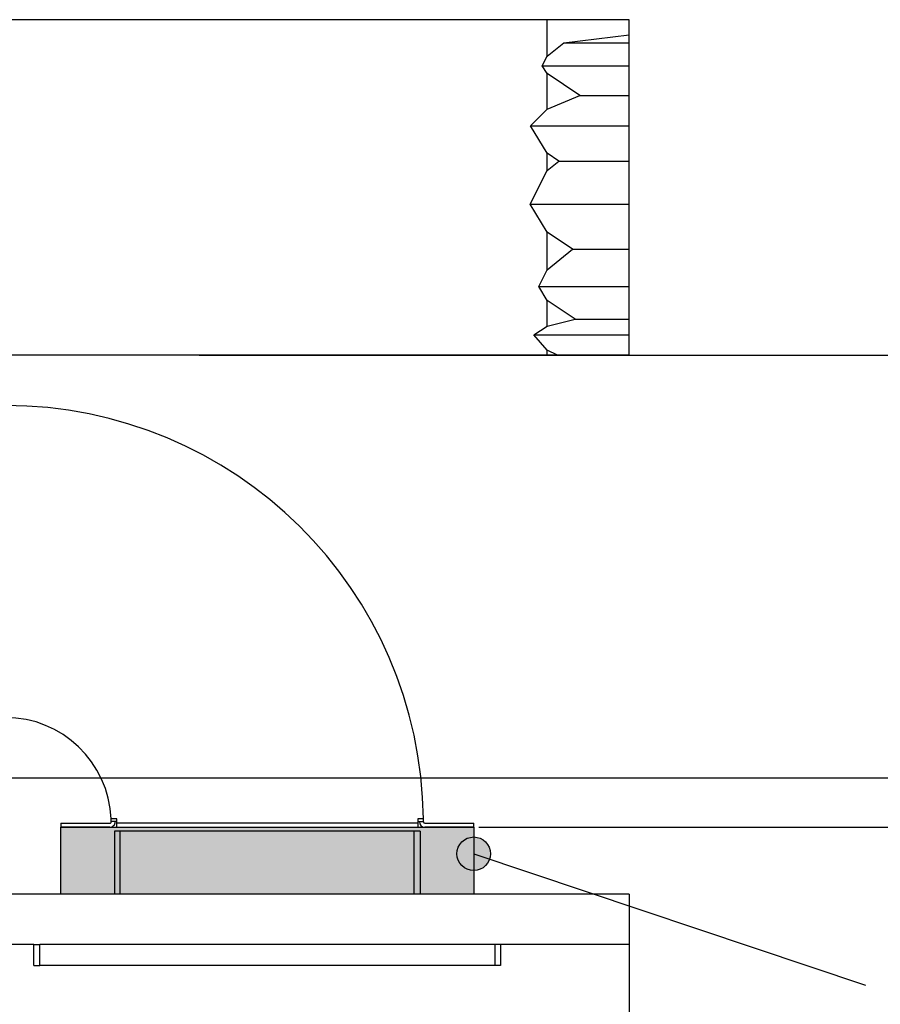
# Model space of a CAD drawing. Header units: inches. Extents: x -7205 to -1528, y -2875 to 5222.
# Tile 102 of 104: x -2274 to -2018, y 2906 to 3200. Entities that reach past the tile are written whole.
import ezdxf

# ---------------------------------------------------------------- set-up
doc = ezdxf.new("R2010")
doc.units = ezdxf.units.IN
doc.layers.add('1', color=7, linetype='Continuous')
doc.styles.add('CONVERTER_11', font='txt.shx', dxfattribs={"width": 0.9})
doc.dimstyles.new('ME10_DIM_40', dxfattribs={"dimtxt": 20, "dimasz": 40, "dimexe": 2, "dimexo": 1.5, "dimgap": 8, "dimtad": 1, "dimdec": 0, "dimdsep": 46, "dimtxsty": 'CONVERTER_11', "dimsah": 1, "dimcen": 0.09, "dimclrd": 2, "dimclre": 2, "dimclrt": 2, "dimadec": 0, "dimazin": 0, "dimtfac": 1, "dimtdec": 4, "dimtix": 1, "dimtofl": 0, "dimtmove": 0, "dimatfit": 0, "dimfxl": 1, "dimtolj": 1, "dimtzin": 0, "dimarcsym": 0})
doc.dimstyles.new('ME10_DIM_42', dxfattribs={"dimtxt": 20, "dimasz": 40, "dimexe": 2, "dimexo": 1.5, "dimgap": 8, "dimtad": 1, "dimdec": 0, "dimdsep": 46, "dimtxsty": 'CONVERTER_11', "dimsah": 1, "dimcen": 0.09, "dimclrd": 2, "dimclre": 2, "dimclrt": 2, "dimadec": 0, "dimazin": 0, "dimtfac": 1, "dimtdec": 4, "dimtix": 1, "dimtofl": 0, "dimtmove": 0, "dimatfit": 0, "dimfxl": 1, "dimtolj": 1, "dimtzin": 0, "dimarcsym": 0})
doc.dimstyles.new('ME10_DIM_43', dxfattribs={"dimtxt": 20, "dimasz": 40, "dimexe": 2, "dimexo": 1.5, "dimgap": 8, "dimtad": 1, "dimdec": 0, "dimdsep": 46, "dimtxsty": 'CONVERTER_11', "dimsah": 1, "dimcen": 0.09, "dimclrd": 2, "dimclre": 2, "dimclrt": 2, "dimadec": 0, "dimazin": 0, "dimtfac": 1, "dimtdec": 4, "dimtix": 1, "dimtofl": 0, "dimtmove": 0, "dimatfit": 0, "dimfxl": 1, "dimtolj": 1, "dimtzin": 0, "dimarcsym": 0})
doc.dimstyles.get("Standard").update_dxf_attribs({"dimtxt": 0.18, "dimasz": 0.18, "dimexe": 0.18, "dimexo": 0.0625, "dimgap": 0.09, "dimtad": 0, "dimtih": 1, "dimtoh": 1, "dimdec": 4, "dimzin": 0, "dimdsep": 46, "dimtxsty": 'Standard', "dimcen": 0.09, "dimadec": 0, "dimazin": 0, "dimtfac": 1, "dimtdec": 4, "dimtofl": 0, "dimtmove": 0, "dimatfit": 3, "dimfxl": 1, "dimtolj": 1, "dimtzin": 0, "dimarcsym": 0})

# ---------------------------------------------------------------- blocks, each defined once
blk = doc.blocks.new('*D77')
at = {"layer": '1', "color": 2, "lineweight": -2, "transparency": 16777216}
for p, q in [((-2220.85, 3099.58), (-1965.02, 3099.58)), ((-2286.1, 2973.58), (-1965.02, 2973.58))]:
    blk.add_line(p, q, dxfattribs=at)
at = {"layer": 'Defpoints', "color": 0, "transparency": 16777216}
for p in [(-2222.35, 3099.58), (-2287.6, 2973.58), (-1967.02, 2973.58)]:
    blk.add_point(p, dxfattribs=at)
at = {"layer": '1', "color": 2, "transparency": 16777216, "insert": (-1967.02, 3036.58), "char_height": 20, "attachment_point": 5, "rotation": 90, "style": 'CONVERTER_11'}
blk.add_mtext('\\A1;126', dxfattribs=at)
blk = doc.blocks.new('*D79')
at = {"layer": '1', "color": 2, "lineweight": -2, "transparency": 16777216}
for p, q in [((-2115.75, 3099.58), (-1916.72, 3099.58)), ((-2137.6, 2958.88), (-1916.72, 2958.88))]:
    blk.add_line(p, q, dxfattribs=at)
at = {"layer": 'Defpoints', "color": 0, "transparency": 16777216}
for p in [(-2117.25, 3099.58), (-2139.1, 2958.88), (-1918.72, 2958.88)]:
    blk.add_point(p, dxfattribs=at)
at = {"layer": '1', "color": 2, "transparency": 16777216, "insert": (-1918.72, 3029.23), "char_height": 20, "attachment_point": 5, "rotation": 90, "style": 'CONVERTER_11'}
blk.add_mtext('\\A1;141', dxfattribs=at)
blk = doc.blocks.new('*D80')
at = {"layer": '1', "color": 2, "lineweight": -2, "transparency": 16777216}
for p, q in [((-2283.6, 3096.08), (-2283.6, 2798.02)), ((-2092.8, 2937.38), (-2092.8, 2798.02)), ((-2243.6, 2800.02), (-2214.2, 2800.02)), ((-2132.8, 2800.02), (-2162.2, 2800.02))]:
    blk.add_line(p, q, dxfattribs=at)
at = {"layer": '1', "color": 2, "transparency": 16777216}
for points in [[(-2243.6, 2806.69), (-2243.6, 2793.36), (-2283.6, 2800.02)], [(-2132.8, 2806.69), (-2132.8, 2793.36), (-2092.8, 2800.02)]]:
    blk.add_solid(points, dxfattribs=at)
at = {"layer": 'Defpoints', "color": 0, "transparency": 16777216}
for p in [(-2283.6, 3097.58), (-2092.8, 2938.88), (-2283.6, 2800.02)]:
    blk.add_point(p, dxfattribs=at)
at = {"layer": '1', "color": 2, "transparency": 16777216, "insert": (-2188.2, 2800.02), "char_height": 20, "attachment_point": 5, "rotation": 0.0001, "style": 'CONVERTER_11'}
blk.add_mtext('\\A1;191', dxfattribs=at)

msp = doc.modelspace()

# ---------------------------------------------------------------- hatches: boundary and pattern name
at = {"layer": '1', "linetype": 'Continuous'}
msp.add_hatch(color=2, dxfattribs=at).paths.add_polyline_path([(-2139.1, 2958.88), (-2139.1, 2938.88), (-2262.1, 2938.88), (-2262.1, 2958.88)])
at = {"layer": '1'}
h = msp.add_hatch(color=7, dxfattribs=at)
edge = h.paths.add_edge_path()
edge.add_arc((-2139.1, 2950.96), 5, 0, 360)

# ---------------------------------------------------------------- linework, layer by layer
at = {"color": 7, "linetype": 'Continuous'}
for p, q in [((-2222.35, 3199.58), (-2294.25, 3199.58)), ((-2166.44, 3199.58), (-2222.35, 3199.58)), ((-2117.25, 3199.58), (-2166.44, 3199.58)), ((-2117.25, 3188.66), (-2117.25, 3199.58)), ((-2092.8, 3199.58), (-2117.25, 3199.58)), ((-2092.8, 3195.07), (-2092.8, 3199.58)), ((-2112.26, 3192.71), (-2092.8, 3195.07)), ((-2092.8, 3192.71), (-2092.8, 3195.07)), ((-2117.25, 3188.66), (-2112.26, 3192.71)), ((-2112.26, 3192.71), (-2092.8, 3192.71)), ((-2092.8, 3185.85), (-2092.8, 3192.71)), ((-2118.67, 3185.85), (-2117.25, 3188.66)), ((-2118.67, 3185.85), (-2092.8, 3185.85)), ((-2117.25, 3183.53), (-2118.67, 3185.85)), ((-2092.8, 3176.95), (-2092.8, 3185.85)), ((-2117.25, 3172.94), (-2117.25, 3183.53)), ((-2107.45, 3176.95), (-2117.25, 3183.53)), ((-2117.25, 3172.94), (-2107.45, 3176.95)), ((-2107.45, 3176.95), (-2092.8, 3176.95)), ((-2092.8, 3167.95), (-2092.8, 3176.95)), ((-2122.24, 3167.95), (-2117.25, 3172.94)), ((-2122.24, 3167.95), (-2092.8, 3167.95)), ((-2117.25, 3159.77), (-2122.24, 3167.95)), ((-2092.8, 3157.44), (-2092.8, 3167.95)), ((-2113.78, 3157.44), (-2117.25, 3159.77)), ((-2117.25, 3154.62), (-2117.25, 3159.77)), ((-2117.25, 3154.62), (-2113.78, 3157.44)), ((-2113.78, 3157.44), (-2092.8, 3157.44)), ((-2092.8, 3144.58), (-2092.8, 3157.44)), ((-2122.31, 3144.58), (-2117.25, 3154.62)), ((-2122.31, 3144.58), (-2092.8, 3144.58)), ((-2117.25, 3136.28), (-2122.31, 3144.58)), ((-2092.8, 3131.19), (-2092.8, 3144.58)), ((-2109.67, 3131.19), (-2117.25, 3136.28)), ((-2117.25, 3125.03), (-2117.25, 3136.28)), ((-2117.25, 3125.03), (-2109.67, 3131.19)), ((-2109.67, 3131.19), (-2092.8, 3131.19)), ((-2092.8, 3120.04), (-2092.8, 3131.19)), ((-2119.76, 3120.04), (-2117.25, 3125.03)), ((-2119.76, 3120.04), (-2092.8, 3120.04)), ((-2117.25, 3115.92), (-2119.76, 3120.04)), ((-2092.8, 3110.33), (-2092.8, 3120.04)), ((-2117.25, 3108.18), (-2117.25, 3115.92)), ((-2108.93, 3110.33), (-2117.25, 3115.92)), ((-2121.25, 3105.64), (-2117.25, 3108.18)), ((-2117.25, 3108.18), (-2108.93, 3110.33)), ((-2108.93, 3110.33), (-2092.8, 3110.33)), ((-2092.8, 3105.64), (-2092.8, 3110.33)), ((-2121.25, 3105.64), (-2092.8, 3105.64)), ((-2117.25, 3101.03), (-2121.25, 3105.64)), ((-2092.8, 3099.58), (-2092.8, 3105.64)), ((-2222.35, 3099.58), (-2285.6, 3099.58)), ((-2166.44, 3099.58), (-2222.35, 3099.58)), ((-2117.25, 3099.58), (-2166.44, 3099.58)), ((-2114.17, 3099.58), (-2117.25, 3101.03)), ((-2117.25, 3099.58), (-2117.25, 3101.03)), ((-2114.17, 3099.58), (-2117.25, 3099.58)), ((-2092.8, 3099.58), (-2114.17, 3099.58)), ((-2245.4, 2961.38), (-2247.13, 2961.38)), ((-2245.4, 2961.38), (-2247.13, 2961.38)), ((-2245.4, 2960.58), (-2245.4, 2961.38)), ((-2245.4, 2960.58), (-2245.4, 2961.38)), ((-2155.8, 2961.38), (-2155.8, 2960.48)), ((-2154.11, 2961.38), (-2155.8, 2961.38)), ((-2155.8, 2961.38), (-2155.8, 2960.48)), ((-2154.11, 2961.38), (-2155.8, 2961.38)), ((-2262.1, 2960.08), (-2262.1, 2958.88)), ((-2262.1, 2960.08), (-2247.5, 2960.08)), ((-2247.5, 2958.88), (-2262.1, 2958.88)), ((-2245.9, 2960.58), (-2247.1, 2960.58)), ((-2245.4, 2960.58), (-2245.9, 2960.58)), ((-2245.4, 2960.08), (-2245.4, 2960.58)), ((-2245.4, 2960.08), (-2245.4, 2960.58)), ((-2245.4, 2958.88), (-2245.4, 2960.08)), ((-2245.4, 2958.88), (-2245.4, 2960.08)), ((-2155.8, 2960.08), (-2245.4, 2960.08)), ((-2245.4, 2958.88), (-2155.8, 2958.88)), ((-2245.4, 2958.88), (-2155.8, 2958.88)), ((-2155.3, 2960.47), (-2155.8, 2960.48)), ((-2155.8, 2960.48), (-2155.8, 2960.08)), ((-2155.8, 2960.48), (-2155.8, 2960.08)), ((-2155.8, 2960.08), (-2155.8, 2958.88)), ((-2155.8, 2960.08), (-2155.8, 2958.88)), ((-2154.1, 2960.48), (-2155.3, 2960.47)), ((-2153.7, 2960.08), (-2139.1, 2960.08)), ((-2139.1, 2958.88), (-2153.7, 2958.88)), ((-2139.1, 2958.88), (-2139.1, 2960.08)), ((-2246.1, 2957.68), (-2246.1, 2938.88)), ((-2244.4, 2957.68), (-2246.1, 2957.68)), ((-2156.8, 2957.68), (-2244.4, 2957.68)), ((-2155.1, 2957.68), (-2156.8, 2957.68)), ((-2155.1, 2957.68), (-2155.1, 2938.88)), ((-2092.8, 2938.88), (-2692.8, 2938.88)), ((-2092.8, 2938.88), (-2092.8, 2923.88)), ((-2270.1, 2923.88), (-2692.8, 2923.88)), ((-2270.1, 2923.88), (-2268.4, 2923.88)), ((-2270.1, 2923.88), (-2268.4, 2923.88)), ((-2270.1, 2917.68), (-2270.1, 2923.88)), ((-2132.8, 2923.88), (-2268.4, 2923.88)), ((-2132.8, 2923.88), (-2268.4, 2923.88)), ((-2131.1, 2923.88), (-2132.8, 2923.88)), ((-2131.1, 2923.88), (-2132.8, 2923.88)), ((-2092.8, 2923.88), (-2131.1, 2923.88)), ((-2131.1, 2923.88), (-2131.1, 2917.68)), ((-2270.1, 2917.68), (-2268.4, 2917.68)), ((-2132.8, 2917.68), (-2268.4, 2917.68)), ((-2131.1, 2917.68), (-2132.8, 2917.68))]:
    msp.add_line(p, q, dxfattribs=at)
at = {"color": 126, "linetype": 'Continuous', "true_color": 0x008060}
for p, q in [((-2244.4, 2938.88), (-2244.4, 2957.68)), ((-2156.8, 2938.88), (-2156.8, 2957.68)), ((-2268.4, 2917.68), (-2268.4, 2923.88)), ((-2132.8, 2923.88), (-2132.8, 2917.68))]:
    msp.add_line(p, q, dxfattribs=at)
at = {"color": 7, "linetype": 'Continuous'}
for centre, radius, start, end in [((-2278.6, 2960.08), 124.5, 0.5983, 90), ((-2278.6, 2960.08), 124.5, 0.5983, 90), ((-2278.6, 2960.08), 124.5, 0.5983, 90), ((-2278.6, 2960.08), 31.5, 2.3653, 90), ((-2278.6, 2960.08), 31.5, 2.3653, 90), ((-2278.6, 2960.08), 31.5, 2.3653, 90), ((-2278.6, 2960.08), 31.5, 0.9095, 2.3653), ((-2278.6, 2960.08), 124.5, 0.1841, 0.5983), ((-2247.5, 2960.48), 1.6, 270, 0.7369), ((-2247.5, 2960.48), 0.4, 270, 0.7369), ((-2278.6, 2960.08), 31.5, 0.7369, 0.9095), ((-2278.6, 2960.08), 32.7, 0.7369, 0.8761), ((-2153.7, 2960.48), 1.6, 180.1835, 270), ((-2153.7, 2960.48), 0.4, 180.0001, 270.0001)]:
    msp.add_arc(centre, radius, start, end, dxfattribs=at)
at = {"color": 126, "linetype": 'Continuous', "true_color": 0x008060}
msp.add_arc((-2278.6, 2960.08), 33.2, 0.8629, 2.2441, dxfattribs=at)
at = {"layer": '1', "color": 7, "linetype": 'Continuous'}
for p, q in [((-2262.1, 2958.88), (-2139.1, 2958.88)), ((-2262.1, 2938.88), (-2262.1, 2958.88)), ((-2139.1, 2958.88), (-2139.1, 2938.88)), ((-2139.1, 2938.88), (-2262.1, 2938.88))]:
    msp.add_line(p, q, dxfattribs=at)
at = {"layer": '1', "color": 7}
msp.add_circle((-2139.1, 2950.96), 5, dxfattribs=at)

# ---------------------------------------------------------------- dimensions: what is measured, and where the dimension line sits
at = {"layer": '1'}
for base, p1, p2, dimstyle, picture, middle in [((-1967.02, 2973.58), (-2222.35, 3099.58), (-2287.6, 2973.58), 'ME10_DIM_40', '*D77', (-1967.02, 3036.58)), ((-1918.72, 2958.88), (-2117.25, 3099.58), (-2139.1, 2958.88), 'ME10_DIM_42', '*D79', (-1918.72, 3029.23))]:
    dim = msp.add_linear_dim(base=base, p1=p1, p2=p2, angle=90, dimstyle=dimstyle, dxfattribs=at)
    dim.commit()
    dim.dimension.update_dxf_attribs({"geometry": picture, "text_midpoint": middle, "text_rotation": 90})
dim = msp.add_linear_dim(base=(-2283.6, 2800.02), p1=(-2092.8, 2938.88), p2=(-2283.6, 3097.58), dimstyle='ME10_DIM_43', dxfattribs=at)
dim.commit()
dim.dimension.update_dxf_attribs({"geometry": '*D80', "text_midpoint": (-2188.2, 2800.02), "text_rotation": 0.0001})

# ---------------------------------------------------------------- leaders
at = {"layer": '1', "color": 7, "linetype": 'Continuous', "has_arrowhead": 0}
msp.add_leader([(-2139.1, 2950.96), (-2022.38, 2911.81)], dimstyle='Standard', dxfattribs=at)

doc.saveas('drawing.dxf')
